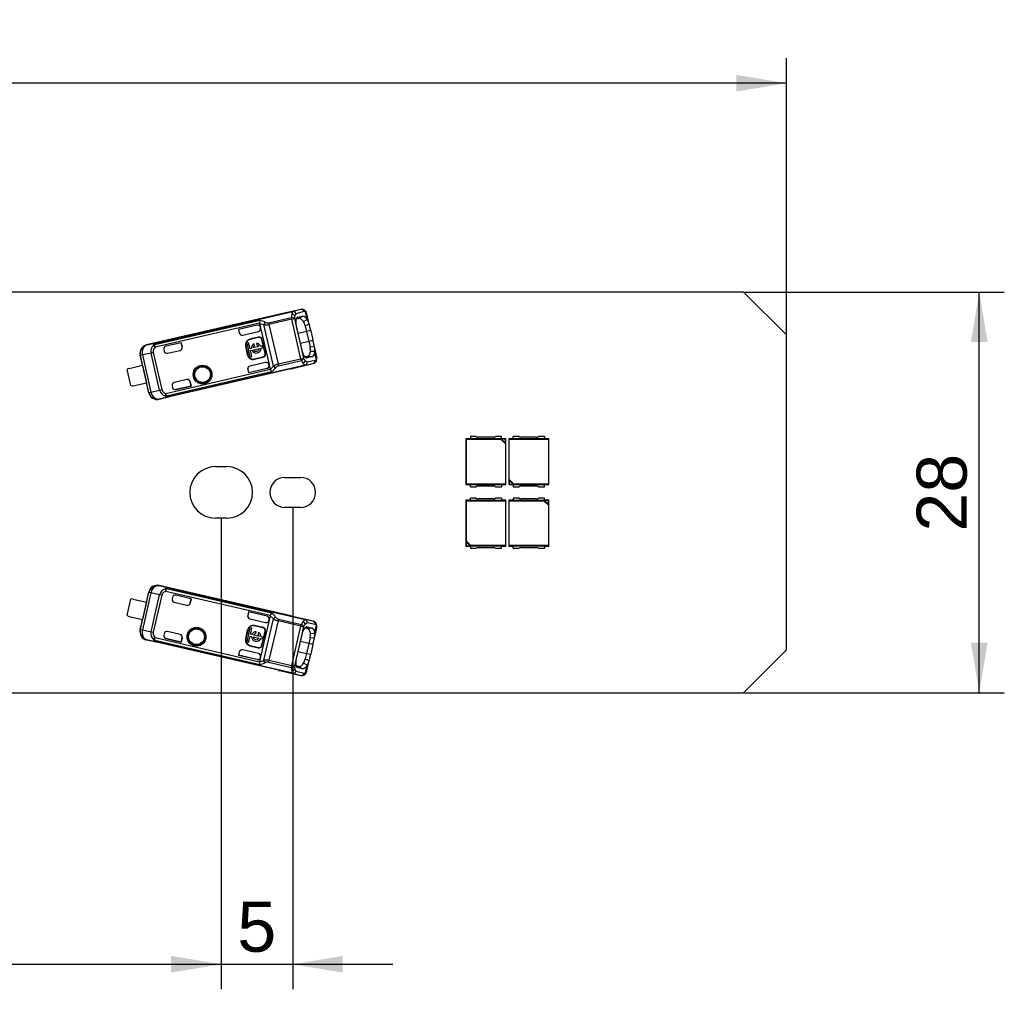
# Model space of a CAD drawing. Header units: millimetres. Extents: x 35 to 1170, y 11 to 451.
# Tile 18 of 19: x 1101 to 1170, y 294 to 362. Entities that reach past the tile are written whole.
import ezdxf
from ezdxf.enums import TextEntityAlignment as Align

# ---------------------------------------------------------------- set-up
doc = ezdxf.new("R2010")
doc.units = ezdxf.units.MM
doc.layers.add('Default', color=7, linetype='Continuous')
doc.layers.add('LINLED_1120X28MM', color=7, linetype='Continuous')
doc.styles.add('SEACAD_Arial', font='arial.ttf')
doc.dimstyles.new('ISO', dxfattribs={"dimtxt": 3.5, "dimasz": 3.5, "dimexe": 1.75, "dimexo": 0, "dimgap": 0.875, "dimtad": 1, "dimtxsty": 'SEACAD_Arial', "dimblk1": '_SE_FILLED', "dimblk2": '_SE_FILLED', "dimsah": 1, "dimcen": 1.75, "dimadec": 0, "dimazin": 0, "dimtfac": 0.5, "dimtdec": 3, "dimtmove": 0, "dimatfit": 3, "dimfxl": 1, "dimarcsym": 0})

# ---------------------------------------------------------------- blocks, each defined once
blk = doc.blocks.new('SE')
at = {"layer": 'LINLED_1120X28MM', "color": 7, "linetype": 'Continuous'}
for p, q in [((1151.349, 342.55), (38.349, 342.55)), ((1154.349, 339.55), (1151.349, 342.55)), ((1120.411, 341.334), (1118.846, 340.972)), ((1120.411, 341.334), (1119.848, 341.189)), ((1118.843, 340.982), (1109.639, 338.857)), ((1117.546, 340.565), (1110.206, 338.87)), ((1110.31, 338.988), (1119.848, 341.189)), ((1119.849, 341.184), (1110.312, 338.982)), ((1118.161, 340.405), (1119.759, 340.774)), ((1119.787, 340.651), (1118.189, 340.282)), ((1118.845, 340.972), (1118.843, 340.982)), ((1119.787, 340.651), (1119.759, 340.774)), ((1119.787, 340.651), (1119.97, 340.694)), ((1120.424, 337.893), (1119.787, 340.651)), ((1119.849, 341.184), (1119.848, 341.189)), ((1119.97, 340.694), (1120.607, 337.935)), ((1120.64, 341.181), (1120.076, 341.037)), ((1120.1, 340.668), (1120.263, 340.707)), ((1120.196, 340.794), (1120.148, 340.762)), ((1120.196, 340.794), (1120.515, 340.87)), ((1120.263, 340.707), (1120.515, 340.87)), ((1120.607, 340.487), (1120.866, 340.622)), ((1120.865, 340.623), (1120.74, 341.163)), ((1121.002, 340.297), (1120.834, 341.025)), ((1117.53, 340.377), (1110.247, 338.696)), ((1117.356, 340.234), (1116.057, 339.934)), ((1116.057, 339.934), (1116.06, 339.934)), ((1116.057, 339.934), (1116.112, 339.695)), ((1117.356, 340.233), (1116.06, 339.934)), ((1116.06, 339.934), (1116.117, 339.687)), ((1117.356, 340.233), (1117.356, 340.234)), ((1117.533, 340.359), (1117.53, 340.377)), ((1117.533, 340.359), (1117.841, 340.281)), ((1117.533, 340.359), (1117.596, 340.084)), ((1117.606, 340.04), (1117.596, 340.084)), ((1117.606, 340.04), (1118.196, 337.486)), ((1118.512, 337.372), (1117.841, 340.281)), ((1118.189, 340.282), (1118.826, 337.524)), ((1120.499, 338.491), (1120.117, 340.147)), ((1121.002, 340.297), (1120.719, 340.189)), ((1120.719, 340.189), (1120.81, 339.794)), ((1121.103, 339.861), (1120.81, 339.794)), ((1121.103, 339.861), (1121.002, 340.297)), ((1121.103, 339.861), (1121.26, 339.179)), ((1116.112, 339.695), (1116.117, 339.687)), ((1116.352, 339.545), (1117.456, 339.8)), ((1117.445, 339.403), (1116.861, 339.268)), ((1116.861, 339.268), (1116.867, 339.243)), ((1117.451, 339.378), (1116.867, 339.243)), ((1117.451, 339.378), (1117.445, 339.403)), ((1117.717, 339.234), (1117.691, 339.228)), ((1117.916, 338.253), (1117.691, 339.228)), ((1117.942, 338.259), (1117.717, 339.234)), ((1120.81, 339.794), (1120.23, 339.66)), ((1120.81, 339.794), (1120.968, 339.112)), ((1120.968, 339.112), (1121.26, 339.179)), ((1121.361, 338.744), (1121.26, 339.179)), ((1154.349, 317.55), (1154.349, 339.55)), ((1109.639, 338.857), (1109.652, 338.843)), ((1110.31, 338.988), (1109.654, 338.843)), ((1110.126, 338.837), (1110.247, 338.696)), ((1110.247, 338.696), (1110.206, 338.87)), ((1110.31, 338.988), (1110.312, 338.982)), ((1110.84, 338.524), (1110.864, 338.421)), ((1112.062, 339.011), (1110.99, 338.764)), ((1112.06, 339.01), (1110.99, 338.763)), ((1110.99, 338.764), (1110.99, 338.763)), ((1112.062, 339.011), (1112.06, 339.01)), ((1112.06, 339.01), (1112.128, 338.713)), ((1112.131, 338.714), (1112.062, 339.011)), ((1112.128, 338.713), (1112.131, 338.714)), ((1116.567, 338.763), (1116.541, 338.757)), ((1116.541, 338.757), (1116.676, 338.172)), ((1116.567, 338.763), (1116.702, 338.178)), ((1116.768, 339.008), (1116.639, 338.979)), ((1116.639, 338.979), (1116.862, 338.016)), ((1116.865, 338.592), (1116.768, 339.008)), ((1116.964, 338.615), (1116.865, 338.592)), ((1116.894, 338.463), (1116.994, 338.486)), ((1117.488, 338.736), (1117.085, 338.643)), ((1117.115, 338.514), (1117.518, 338.606)), ((1117.176, 338.801), (1117.147, 338.925)), ((1117.309, 338.962), (1117.337, 338.839)), ((1117.71, 338.787), (1117.609, 338.764)), ((1117.639, 338.634), (1117.74, 338.658)), ((1117.74, 338.658), (1117.71, 338.787)), ((1120.387, 338.978), (1120.968, 339.112)), ((1120.968, 339.112), (1121.059, 338.716)), ((1121.059, 338.716), (1121.361, 338.744)), ((1121.529, 338.016), (1121.361, 338.744)), ((1109.348, 337.43), (1109.185, 338.136)), ((1109.205, 338.124), (1109.185, 338.136)), ((1109.342, 338.155), (1109.205, 338.124)), ((1109.805, 335.525), (1109.205, 338.124)), ((1109.95, 338.289), (1109.342, 338.155)), ((1109.342, 338.155), (1109.942, 335.557)), ((1110.099, 338.324), (1109.95, 338.289)), ((1110.547, 335.703), (1109.95, 338.289)), ((1110.099, 338.324), (1110.696, 335.738)), ((1111.104, 338.271), (1111.981, 338.474)), ((1116.676, 338.172), (1116.702, 338.178)), ((1116.862, 338.016), (1116.991, 338.046)), ((1116.991, 338.046), (1116.894, 338.463)), ((1117.182, 337.878), (1117.766, 338.013)), ((1117.182, 337.878), (1117.188, 337.853)), ((1117.188, 337.853), (1117.772, 337.988)), ((1117.772, 337.988), (1117.766, 338.013)), ((1117.916, 338.253), (1117.942, 338.259)), ((1118.826, 337.524), (1120.424, 337.893)), ((1120.424, 337.893), (1120.607, 337.935)), ((1120.452, 337.77), (1120.424, 337.893)), ((1120.876, 338.051), (1120.714, 338.015)), ((1120.78, 337.953), (1120.854, 337.944)), ((1121.175, 338.015), (1120.854, 337.944)), ((1121.175, 338.015), (1120.876, 338.051)), ((1121.38, 338.391), (1121.089, 338.399)), ((1121.505, 337.851), (1121.38, 338.39)), ((1108.546, 336.013), (1108.288, 337.134)), ((1108.423, 337.216), (1109.35, 337.43)), ((1109.35, 337.43), (1109.632, 336.212)), ((1119.72, 337.182), (1110.516, 335.057)), ((1110.992, 335.468), (1118.275, 337.15)), ((1120.713, 337.441), (1111.176, 335.239)), ((1120.715, 337.435), (1111.177, 335.234)), ((1116.703, 337.147), (1116.702, 337.141)), ((1116.702, 337.141), (1116.757, 336.902)), ((1116.703, 337.147), (1116.759, 336.904)), ((1118.056, 337.202), (1116.757, 336.902)), ((1118.056, 337.203), (1116.759, 336.904)), ((1117.956, 337.636), (1116.852, 337.381)), ((1118.056, 337.202), (1118.056, 337.203)), ((1118.206, 337.442), (1118.196, 337.486)), ((1118.206, 337.442), (1118.269, 337.167)), ((1118.826, 337.524), (1118.855, 337.401)), ((1118.855, 337.401), (1120.452, 337.77)), ((1119.72, 337.182), (1119.718, 337.191)), ((1119.719, 337.191), (1121.284, 337.553)), ((1120.715, 337.435), (1120.713, 337.441)), ((1120.715, 337.435), (1121.284, 337.553)), ((1120.853, 337.673), (1121.423, 337.79)), ((1111.032, 335.293), (1118.373, 336.988)), ((1112.453, 336.428), (1111.576, 336.225)), ((1116.757, 336.902), (1116.759, 336.904)), ((1108.704, 335.998), (1109.632, 336.212)), ((1109.793, 335.505), (1109.63, 336.212)), ((1110.547, 335.703), (1110.696, 335.738)), ((1111.427, 335.985), (1111.45, 335.883)), ((1111.69, 335.733), (1112.762, 335.98)), ((1112.759, 335.98), (1111.69, 335.733)), ((1111.69, 335.733), (1111.69, 335.733)), ((1112.693, 336.278), (1112.691, 336.277)), ((1112.691, 336.277), (1112.759, 335.98)), ((1112.762, 335.98), (1112.693, 336.278)), ((1112.762, 335.98), (1112.759, 335.98)), ((1109.793, 335.505), (1109.805, 335.525)), ((1109.805, 335.525), (1109.942, 335.557)), ((1109.942, 335.557), (1110.547, 335.703)), ((1110.522, 335.075), (1110.516, 335.057)), ((1110.524, 335.076), (1111.177, 335.234)), ((1110.992, 335.468), (1110.945, 335.288)), ((1111.032, 335.293), (1110.992, 335.468)), ((1111.176, 335.239), (1111.177, 335.234)), ((1132.259, 332.3), (1131.949, 332.3)), ((1131.949, 332.3), (1131.983, 332.266)), ((1131.949, 332.3), (1131.949, 329.1)), ((1132.676, 332.45), (1132.259, 332.45)), ((1132.259, 332.45), (1132.259, 332.287)), ((1133.89, 332.4), (1132.808, 332.4)), ((1134.439, 332.45), (1134.022, 332.45)), ((1134.439, 332.287), (1134.439, 332.45)), ((1134.749, 332.3), (1134.439, 332.3)), ((1134.725, 332.277), (1134.749, 332.3)), ((1134.749, 329.1), (1134.749, 332.3)), ((1134.983, 332.266), (1134.949, 332.3)), ((1134.949, 332.3), (1134.949, 329.1)), ((1135.259, 332.3), (1134.949, 332.3)), ((1135.259, 332.287), (1135.259, 332.45)), ((1135.676, 332.45), (1135.259, 332.45)), ((1136.89, 332.4), (1135.808, 332.4)), ((1137.439, 332.45), (1137.022, 332.45)), ((1137.439, 332.45), (1137.439, 332.287)), ((1137.749, 332.3), (1137.439, 332.3)), ((1137.715, 332.266), (1137.749, 332.3)), ((1137.749, 329.1), (1137.749, 332.3)), ((1131.983, 332.266), (1134.4, 332.266)), ((1131.983, 329.134), (1131.983, 332.266)), ((1134.439, 332.287), (1132.259, 332.287)), ((1134.4, 332.266), (1134.444, 332.277)), ((1134.4, 332.266), (1134.715, 331.951)), ((1134.725, 332.277), (1134.444, 332.277)), ((1134.444, 332.277), (1134.725, 331.996)), ((1134.725, 331.996), (1134.715, 331.951)), ((1134.715, 331.951), (1134.715, 329.134)), ((1134.725, 331.996), (1134.725, 332.277)), ((1134.983, 329.449), (1134.983, 332.266)), ((1134.983, 332.266), (1137.715, 332.266)), ((1137.439, 332.287), (1135.259, 332.287)), ((1137.715, 332.266), (1137.715, 329.134)), ((1114.449, 330.35), (1115.249, 330.35)), ((1119.299, 329.6), (1120.399, 329.6)), ((1131.983, 329.134), (1131.949, 329.1)), ((1131.949, 329.1), (1132.259, 329.1)), ((1134.715, 329.134), (1131.983, 329.134)), ((1132.259, 329.113), (1134.439, 329.113)), ((1132.259, 328.95), (1132.259, 329.113)), ((1132.259, 328.95), (1132.676, 328.95)), ((1132.808, 329), (1133.89, 329)), ((1134.022, 328.95), (1134.439, 328.95)), ((1134.439, 329.113), (1134.439, 328.95)), ((1134.439, 329.1), (1134.749, 329.1)), ((1134.715, 329.134), (1134.749, 329.1)), ((1134.972, 329.124), (1134.949, 329.1)), ((1134.949, 329.1), (1135.259, 329.1)), ((1134.972, 329.405), (1134.983, 329.449)), ((1134.972, 329.405), (1134.972, 329.124)), ((1135.253, 329.124), (1134.972, 329.405)), ((1134.972, 329.124), (1135.253, 329.124)), ((1135.298, 329.134), (1134.983, 329.449)), ((1135.298, 329.134), (1135.253, 329.124)), ((1135.259, 329.113), (1137.439, 329.113)), ((1135.259, 329.113), (1135.259, 328.95)), ((1135.259, 328.95), (1135.676, 328.95)), ((1137.715, 329.134), (1135.298, 329.134)), ((1135.808, 329), (1136.89, 329)), ((1137.022, 328.95), (1137.439, 328.95)), ((1137.439, 328.95), (1137.439, 329.113)), ((1137.439, 329.1), (1137.749, 329.1)), ((1137.749, 329.1), (1137.715, 329.134)), ((1120.399, 327.5), (1119.299, 327.5)), ((1131.983, 327.966), (1131.949, 328)), ((1131.949, 328), (1131.949, 324.8)), ((1132.259, 328), (1131.949, 328)), ((1131.983, 325.149), (1131.983, 327.966)), ((1131.983, 327.966), (1134.715, 327.966)), ((1132.259, 327.987), (1132.259, 328.15)), ((1132.676, 328.15), (1132.259, 328.15)), ((1134.439, 327.987), (1132.259, 327.987)), ((1133.89, 328.1), (1132.808, 328.1)), ((1134.439, 328.15), (1134.022, 328.15)), ((1134.439, 328.15), (1134.439, 327.987)), ((1134.749, 328), (1134.439, 328)), ((1134.715, 327.966), (1134.749, 328)), ((1134.715, 327.966), (1134.715, 324.834)), ((1134.749, 324.8), (1134.749, 328)), ((1135.259, 328), (1134.949, 328)), ((1134.949, 328), (1134.983, 327.966)), ((1134.949, 328), (1134.949, 324.8)), ((1134.983, 327.966), (1137.4, 327.966)), ((1134.983, 324.834), (1134.983, 327.966)), ((1135.676, 328.15), (1135.259, 328.15)), ((1135.259, 328.15), (1135.259, 327.987)), ((1137.439, 327.987), (1135.259, 327.987)), ((1136.89, 328.1), (1135.808, 328.1)), ((1137.439, 328.15), (1137.022, 328.15)), ((1137.4, 327.966), (1137.444, 327.977)), ((1137.4, 327.966), (1137.715, 327.651)), ((1137.439, 327.987), (1137.439, 328.15)), ((1137.749, 328), (1137.439, 328)), ((1137.725, 327.977), (1137.444, 327.977)), ((1137.444, 327.977), (1137.725, 327.696)), ((1137.725, 327.696), (1137.715, 327.651)), ((1137.715, 327.651), (1137.715, 324.834)), ((1137.725, 327.977), (1137.749, 328)), ((1137.725, 327.696), (1137.725, 327.977)), ((1137.749, 324.8), (1137.749, 328)), ((1115.249, 326.75), (1114.449, 326.75)), ((1131.972, 324.824), (1131.949, 324.8)), ((1131.949, 324.8), (1132.259, 324.8)), ((1131.972, 325.105), (1131.983, 325.149)), ((1131.972, 325.105), (1131.972, 324.824)), ((1132.253, 324.824), (1131.972, 325.105)), ((1131.972, 324.824), (1132.253, 324.824)), ((1132.298, 324.834), (1131.983, 325.149)), ((1132.298, 324.834), (1132.253, 324.824)), ((1132.259, 324.813), (1134.439, 324.813)), ((1132.259, 324.813), (1132.259, 324.65)), ((1134.715, 324.834), (1132.298, 324.834)), ((1134.439, 324.65), (1134.439, 324.813)), ((1134.439, 324.8), (1134.749, 324.8)), ((1134.749, 324.8), (1134.715, 324.834)), ((1134.983, 324.834), (1134.949, 324.8)), ((1134.949, 324.8), (1135.259, 324.8)), ((1137.715, 324.834), (1134.983, 324.834)), ((1135.259, 324.813), (1137.439, 324.813)), ((1135.259, 324.65), (1135.259, 324.813)), ((1137.439, 324.813), (1137.439, 324.65)), ((1137.439, 324.8), (1137.749, 324.8)), ((1137.715, 324.834), (1137.749, 324.8)), ((1132.259, 324.65), (1132.676, 324.65)), ((1132.808, 324.7), (1133.89, 324.7)), ((1134.022, 324.65), (1134.439, 324.65)), ((1135.259, 324.65), (1135.676, 324.65)), ((1135.808, 324.7), (1136.89, 324.7)), ((1137.022, 324.65), (1137.439, 324.65)), ((1119.72, 319.919), (1110.516, 322.044)), ((1110.516, 322.044), (1110.522, 322.025)), ((1111.177, 321.867), (1110.524, 322.025)), ((1109.205, 318.976), (1109.805, 321.575)), ((1109.942, 321.543), (1109.342, 318.945)), ((1109.63, 320.888), (1109.793, 321.595)), ((1109.805, 321.575), (1109.793, 321.595)), ((1109.942, 321.543), (1109.805, 321.575)), ((1110.547, 321.397), (1109.942, 321.543)), ((1109.95, 318.811), (1110.547, 321.397)), ((1110.696, 321.362), (1110.099, 318.777)), ((1110.696, 321.362), (1110.547, 321.397)), ((1110.945, 321.812), (1110.992, 321.632)), ((1110.992, 321.632), (1111.032, 321.807)), ((1118.275, 319.951), (1110.992, 321.632)), ((1118.372, 320.112), (1111.032, 321.807)), ((1111.177, 321.867), (1111.176, 321.862)), ((1120.713, 319.66), (1111.176, 321.862)), ((1111.177, 321.867), (1120.715, 319.665)), ((1112.762, 321.12), (1111.69, 321.368)), ((1111.69, 321.368), (1111.69, 321.367)), ((1112.759, 321.12), (1111.69, 321.367)), ((1108.288, 319.966), (1108.546, 321.087)), ((1108.704, 321.102), (1109.632, 320.888)), ((1109.632, 320.888), (1109.35, 319.67)), ((1111.45, 321.218), (1111.427, 321.115)), ((1111.576, 320.875), (1112.453, 320.673)), ((1112.759, 321.12), (1112.691, 320.823)), ((1112.691, 320.823), (1112.693, 320.822)), ((1112.693, 320.822), (1112.762, 321.12)), ((1112.762, 321.12), (1112.759, 321.12)), ((1116.757, 320.198), (1116.702, 319.959)), ((1116.759, 320.197), (1116.702, 319.949)), ((1116.702, 319.959), (1116.702, 319.949)), ((1118.056, 319.898), (1116.757, 320.198)), ((1116.757, 320.198), (1116.759, 320.197)), ((1118.056, 319.897), (1116.759, 320.197)), ((1118.269, 319.933), (1118.206, 319.658)), ((1118.269, 319.933), (1118.275, 319.951)), ((1118.269, 319.933), (1118.512, 319.728)), ((1119.718, 319.909), (1119.72, 319.919)), ((1121.284, 319.548), (1119.719, 319.909)), ((1108.423, 319.884), (1109.35, 319.67)), ((1109.185, 318.964), (1109.348, 319.67)), ((1116.852, 319.719), (1117.956, 319.464)), ((1117.188, 319.248), (1117.182, 319.222)), ((1117.766, 319.087), (1117.182, 319.222)), ((1117.772, 319.113), (1117.188, 319.248)), ((1118.196, 319.614), (1117.606, 317.061)), ((1117.841, 316.819), (1118.512, 319.728)), ((1118.056, 319.897), (1118.056, 319.898)), ((1118.826, 319.577), (1118.189, 316.818)), ((1118.196, 319.614), (1118.206, 319.658)), ((1120.424, 319.208), (1118.826, 319.577)), ((1118.855, 319.699), (1120.452, 319.33)), ((1120.424, 319.208), (1120.452, 319.33)), ((1120.713, 319.66), (1120.715, 319.665)), ((1121.284, 319.548), (1120.715, 319.665)), ((1121.423, 319.31), (1120.853, 319.428)), ((1121.38, 318.71), (1121.505, 319.25)), ((1109.185, 318.964), (1109.205, 318.976)), ((1109.205, 318.976), (1109.342, 318.945)), ((1109.342, 318.945), (1109.95, 318.811)), ((1109.95, 318.811), (1110.099, 318.777)), ((1110.864, 318.679), (1110.84, 318.576)), ((1111.981, 318.626), (1111.104, 318.829)), ((1116.676, 318.928), (1116.541, 318.343)), ((1116.702, 318.922), (1116.567, 318.337)), ((1116.862, 319.084), (1116.639, 318.122)), ((1116.702, 318.922), (1116.676, 318.928)), ((1116.991, 319.054), (1116.862, 319.084)), ((1116.894, 318.638), (1116.991, 319.054)), ((1116.994, 318.615), (1116.894, 318.638)), ((1117.518, 318.494), (1117.115, 318.587)), ((1117.266, 318.69), (1117.295, 318.813)), ((1117.456, 318.776), (1117.427, 318.652)), ((1117.691, 317.873), (1117.916, 318.847)), ((1117.717, 317.867), (1117.942, 318.841)), ((1117.766, 319.087), (1117.772, 319.113)), ((1117.942, 318.841), (1117.916, 318.847)), ((1119.787, 316.449), (1120.424, 319.208)), ((1120.607, 319.165), (1119.97, 316.407)), ((1120.117, 316.953), (1120.5, 318.61)), ((1120.424, 319.208), (1120.607, 319.165)), ((1120.712, 319.085), (1120.876, 319.049)), ((1120.854, 319.156), (1120.797, 319.149)), ((1120.854, 319.156), (1121.174, 319.085)), ((1120.876, 319.049), (1121.174, 319.085)), ((1121.089, 318.7), (1121.38, 318.708)), ((1121.361, 318.356), (1121.529, 319.085)), ((1109.652, 318.257), (1109.639, 318.243)), ((1118.843, 316.119), (1109.639, 318.243)), ((1109.654, 318.257), (1110.31, 318.113)), ((1110.247, 318.405), (1110.126, 318.263)), ((1110.206, 318.23), (1110.247, 318.405)), ((1110.206, 318.23), (1117.547, 316.535)), ((1110.247, 318.405), (1117.53, 316.723)), ((1110.312, 318.118), (1110.31, 318.113)), ((1119.848, 315.911), (1110.31, 318.113)), ((1119.849, 315.916), (1110.312, 318.118)), ((1110.99, 318.337), (1110.99, 318.336)), ((1112.06, 318.09), (1110.99, 318.337)), ((1110.99, 318.336), (1112.062, 318.089)), ((1112.128, 318.387), (1112.06, 318.09)), ((1112.062, 318.089), (1112.06, 318.09)), ((1112.062, 318.089), (1112.131, 318.386)), ((1112.131, 318.386), (1112.128, 318.387)), ((1116.541, 318.343), (1116.567, 318.337)), ((1116.639, 318.122), (1116.768, 318.092)), ((1116.768, 318.092), (1116.865, 318.509)), ((1116.867, 317.858), (1116.861, 317.832)), ((1116.865, 318.509), (1116.964, 318.485)), ((1116.867, 317.858), (1117.451, 317.723)), ((1117.085, 318.458), (1117.488, 318.365)), ((1117.609, 318.337), (1117.71, 318.313)), ((1117.74, 318.442), (1117.639, 318.466)), ((1117.691, 317.873), (1117.717, 317.867)), ((1117.71, 318.313), (1117.74, 318.442)), ((1120.968, 317.988), (1120.387, 318.123)), ((1120.968, 317.988), (1120.81, 317.306)), ((1121.059, 318.384), (1120.968, 317.988)), ((1121.26, 317.921), (1120.968, 317.988)), ((1121.361, 318.356), (1121.059, 318.384)), ((1121.26, 317.921), (1121.103, 317.239)), ((1121.26, 317.921), (1121.361, 318.356)), ((1116.112, 317.406), (1116.057, 317.167)), ((1117.356, 316.867), (1116.057, 317.167)), ((1116.057, 317.167), (1116.06, 317.166)), ((1116.116, 317.41), (1116.06, 317.166)), ((1117.356, 316.867), (1116.06, 317.166)), ((1116.116, 317.41), (1116.112, 317.406)), ((1117.456, 317.301), (1116.352, 317.555)), ((1116.861, 317.832), (1117.445, 317.697)), ((1117.445, 317.697), (1117.451, 317.723)), ((1120.23, 317.44), (1120.81, 317.306)), ((1120.81, 317.306), (1120.719, 316.911)), ((1120.81, 317.306), (1121.103, 317.239)), ((1121.002, 316.803), (1121.103, 317.239)), ((1151.349, 314.55), (1154.349, 317.55)), ((1117.356, 316.867), (1117.356, 316.867)), ((1117.596, 317.016), (1117.533, 316.741)), ((1117.596, 317.016), (1117.606, 317.061)), ((1118.189, 316.818), (1118.161, 316.695)), ((1118.161, 316.695), (1119.759, 316.326)), ((1118.189, 316.818), (1119.787, 316.449)), ((1120.865, 316.478), (1120.607, 316.613)), ((1120.719, 316.911), (1121.002, 316.803)), ((1120.74, 315.937), (1120.865, 316.477)), ((1120.834, 316.075), (1121.002, 316.804)), ((1118.843, 316.119), (1118.845, 316.128)), ((1118.846, 316.128), (1120.411, 315.766)), ((1119.759, 316.326), (1119.787, 316.449)), ((1119.787, 316.449), (1119.97, 316.407)), ((1119.848, 315.911), (1119.849, 315.916)), ((1119.848, 315.911), (1120.411, 315.766)), ((1120.076, 316.063), (1120.64, 315.919)), ((1120.263, 316.393), (1120.101, 316.432)), ((1120.133, 316.347), (1120.196, 316.306)), ((1120.516, 316.23), (1120.196, 316.306)), ((1120.516, 316.23), (1120.263, 316.393)), ((38.349, 314.55), (1151.349, 314.55))]:
    blk.add_line(p, q, dxfattribs=at)
for centre, radius in [((1113.551, 336.784), 0.657), ((1113.551, 336.784), 0.586), ((1113.551, 336.784), 0.552), ((1113.551, 336.784), 0.55), ((1113.124, 318.465), 0.657), ((1113.124, 318.465), 0.586), ((1113.124, 318.465), 0.552), ((1113.124, 318.465), 0.55)]:
    blk.add_circle(centre, radius, dxfattribs=at)
for centre, radius, start, end in [((1120.485, 341.008), 0.334, 59.07832, 103.79252), ((1120.448, 341.143), 0.195, 11.48003, 101.00094), ((1120.457, 340.973), 0.378, 22.69155, 50.35985), ((1118.377, 340.398), 0.848, 168.66442, 181.41958), ((1117.349, 339.298), 1.282, 63.58348, 81.14167), ((1121.05, 340.777), 1.292, 169.61297, 180.13043), ((1119.786, 340.526), 0.249, 42.26442, 96.18168), ((1120.184, 340.951), 0.409, 145.16044, 171.76026), ((1119.78, 340.748), 0.262, 32.73277, 90.04525), ((1119.877, 340.979), 0.207, 16.11467, 97.83661), ((1120.903, 340.649), 0.934, 165.08167, 177.248), ((1120.338, 340.81), 0.346, 139.12971, 166.83769), ((1120.279, 340.185), 0.731, 8.77317, 36.78079), ((1118.247, 340.189), 0.416, 141.94014, 167.24073), ((1118.013, 341.098), 0.835, 258.11375, 282.21962), ((1118.098, 340.763), 0.364, 240.61196, 280.05905), ((1197.55, 358.645), 81.457, 192.93915, 193.02756), ((1119.761, 339.998), 0.978, 11.26847, 30.0288), ((1116.957, 338.853), 0.426, 103, 193), ((1116.957, 338.853), 0.4, 103, 193), ((1117.496, 339.183), 0.226, 13, 103), ((1117.496, 339.183), 0.2, 13, 103), ((1109.79, 338.259), 0.6, 103.167, 192.99564), ((1110.518, 338.409), 0.581, 132.46932, 191.87181), ((1110.245, 338.66), 0.213, 100.55047, 124.03534), ((1117.302, 338.625), 0.337, 117.20419, 181.67274), ((1117.302, 338.625), 0.337, 204.32726, 1.67274), ((1117.302, 338.625), 0.217, 125.43198, 175.21534), ((1117.302, 338.625), 0.217, 210.78466, 355.21534), ((1117.302, 338.625), 0.337, 24.32726, 88.79581), ((1117.302, 338.625), 0.217, 30.78466, 80.56802), ((1119.976, 338.455), 1.114, 357.12524, 13.58266), ((1120.661, 338.527), 0.733, 349.21905, 17.19615), ((1111.059, 338.466), 0.2, 193, 283), ((1117.092, 338.268), 0.426, 193, 283), ((1117.092, 338.268), 0.4, 193, 283), ((1117.721, 338.208), 0.2, 283, 13), ((1117.721, 338.208), 0.226, 283, 13), ((1120.368, 338.005), 0.249, 289.82978, 343.72481), ((1121.426, 338.384), 0.934, 208.76223, 220.93192), ((1121.349, 337.79), 0.167, 325.13693, 21.16087), ((1121.18, 337.892), 0.364, 335.94328, 4.2946), ((1108.479, 336.973), 0.25, 103, 139.8699), ((1117.504, 338.323), 1.386, 303.51311, 316.67494), ((1118.72, 337.31), 0.473, 199.78592, 222.79899), ((1117.623, 338.055), 1.303, 305.115, 322.33242), ((1119.022, 336.718), 0.829, 103.69368, 127.97104), ((1118.957, 337.048), 0.368, 106.1487, 145.17974), ((1121.611, 338.332), 1.288, 205.85987, 216.40718), ((1120.46, 337.803), 0.262, 295.95331, 353.27941), ((1120.912, 337.797), 0.408, 214.24148, 240.86101), ((1120.649, 337.637), 0.207, 288.14805, 9.89204), ((1120.989, 337.991), 0.346, 219.17125, 246.85882), ((1121.208, 337.877), 0.333, 282.12091, 327.02961), ((1121.234, 337.741), 0.195, 285.0033, 14.51183), ((1108.648, 336.242), 0.25, 246.1301, 283), ((1111.621, 336.03), 0.2, 103, 193), ((1110.39, 335.66), 0.6, 193.00436, 282.8384), ((1111.112, 335.847), 0.583, 194.24518, 253.41511), ((1110.975, 335.499), 0.213, 261.96315, 285.44927), ((1132.808, 332.6), 0.2, 228.59038, 270), ((1133.89, 332.6), 0.2, 270, 311.40962), ((1135.808, 332.6), 0.2, 228.59038, 270), ((1136.89, 332.6), 0.2, 270, 311.40962), ((1114.449, 328.55), 1.8, 90, 270), ((1115.249, 328.55), 1.8, 270, 90), ((1119.299, 328.55), 1.05, 90, 270), ((1120.399, 328.55), 1.05, 270, 90), ((1132.808, 328.8), 0.2, 90, 131.40962), ((1133.89, 328.8), 0.2, 48.59038, 90), ((1135.808, 328.8), 0.2, 90, 131.40962), ((1136.89, 328.8), 0.2, 48.59038, 90), ((1132.808, 328.3), 0.2, 228.59038, 270), ((1133.89, 328.3), 0.2, 270, 311.40962), ((1135.808, 328.3), 0.2, 228.59038, 270), ((1136.89, 328.3), 0.2, 270, 311.40962), ((1132.808, 324.5), 0.2, 90, 131.40962), ((1133.89, 324.5), 0.2, 48.59038, 90), ((1135.808, 324.5), 0.2, 90, 131.40962), ((1136.89, 324.5), 0.2, 48.59038, 90), ((1110.39, 321.44), 0.6, 77.167, 166.99564), ((1111.11, 321.255), 0.581, 106.46932, 165.87181), ((1110.975, 321.601), 0.213, 74.55047, 98.03534), ((1108.648, 320.858), 0.25, 77, 113.8699), ((1111.621, 321.07), 0.2, 167, 257), ((1108.479, 320.128), 0.25, 220.1301, 257), ((1119.046, 319.598), 0.848, 142.66442, 155.41958), ((1117.639, 319.061), 1.282, 37.58348, 55.14167), ((1117.092, 318.832), 0.426, 77, 167), ((1117.092, 318.832), 0.4, 77, 167), ((1118.837, 319.468), 0.416, 115.94014, 141.24073), ((1119.025, 320.387), 0.835, 232.11375, 256.21962), ((1118.954, 320.049), 0.364, 214.61196, 254.05905), ((1198.205, 301.291), 81.457, 166.93915, 167.02756), ((1121.614, 318.767), 1.292, 143.61297, 154.13043), ((1120.368, 319.095), 0.249, 16.26442, 70.18168), ((1120.912, 319.303), 0.409, 119.16044, 145.76026), ((1120.46, 319.297), 0.262, 6.73277, 64.04525), ((1121.426, 318.716), 0.934, 139.08167, 151.248), ((1120.649, 319.463), 0.207, 350.11467, 71.83661), ((1120.989, 319.109), 0.346, 113.12971, 140.83769), ((1121.207, 319.223), 0.334, 33.07832, 77.79252), ((1121.234, 319.359), 0.195, 345.48003, 75.00094), ((1121.167, 319.203), 0.378, 356.69155, 24.35985), ((1109.79, 318.841), 0.6, 167.00436, 256.8384), ((1110.521, 318.692), 0.583, 168.24518, 227.41511), ((1111.059, 318.634), 0.2, 77, 167), ((1117.302, 318.476), 0.337, 91.20419, 155.67274), ((1117.302, 318.476), 0.217, 99.43198, 149.21534), ((1117.302, 318.476), 0.217, 4.78466, 54.56802), ((1117.302, 318.476), 0.337, 358.32726, 62.79581), ((1117.721, 318.892), 0.2, 347, 77), ((1117.721, 318.892), 0.226, 347, 77), ((1120.114, 318.632), 0.978, 345.26847, 4.0288), ((1120.662, 318.573), 0.731, 342.77317, 10.78079), ((1110.245, 318.44), 0.213, 235.96315, 259.44927), ((1116.957, 318.247), 0.426, 167, 257), ((1116.957, 318.247), 0.4, 167, 257), ((1117.302, 318.476), 0.337, 178.32726, 335.67274), ((1117.302, 318.476), 0.217, 184.78466, 329.21534), ((1117.496, 317.918), 0.226, 257, 347), ((1117.496, 317.918), 0.2, 257, 347), ((1118, 316.672), 0.473, 173.78592, 196.79899), ((1117.351, 318.115), 1.386, 277.51311, 290.67494), ((1117.341, 317.822), 1.303, 279.115, 296.33242), ((1118.013, 316.008), 0.829, 77.69368, 101.97104), ((1118.098, 316.333), 0.368, 80.1487, 119.17974), ((1119.631, 317.151), 1.114, 331.12524, 347.58266), ((1120.278, 316.916), 0.733, 323.21905, 351.19615), ((1119.786, 316.574), 0.249, 263.82978, 317.72481), ((1121.047, 316.323), 1.288, 179.85987, 190.40718), ((1119.78, 316.353), 0.262, 269.95331, 327.27941), ((1120.184, 316.149), 0.408, 188.24148, 214.86101), ((1119.877, 316.121), 0.207, 262.14805, 343.89204), ((1120.903, 316.452), 0.934, 182.76223, 194.93192), ((1120.338, 316.29), 0.346, 193.17125, 220.85882), ((1120.485, 316.091), 0.333, 256.12091, 301.02961), ((1120.448, 315.958), 0.195, 259.0033, 348.51183), ((1120.574, 315.951), 0.167, 299.13693, 355.16087), ((1120.466, 316.117), 0.364, 309.94328, 338.2946)]:
    blk.add_arc(centre, radius, start, end, dxfattribs=at)
for centre, major_axis, ratio, start_param, end_param in [((1120.557, 341.121), (-0.098, -0.175), 0.8975, 2.254603, 3.141253), ((1118.978, 340.397), (-0.135, 0.585), 0.999962, 6.103357, 6.283185), ((1119.893, 340.995), (-0.05, 0.194), 0.939661, 4.689876, 6.257716), ((1120.844, 340.303), (0.202, -0.879), 0.342128, 2.840741, 3.150375), ((1120.639, 340.98), (-0.195, -0.045), 0.754543, 3.141567, 3.269979), ((1117.401, 340.039), (0.045, -0.195), 0.999994, 1.570796, 3.141593), ((1117.401, 340.038), (0.045, -0.195), 0.999994, 1.570796, 3.141593), ((1117.411, 339.995), (0.045, -0.195), 0.999848, 0, 1.570796), ((1116.307, 339.74), (0.17, -0.106), 0.999695, 3.926839, 5.497939), ((1116.31, 339.738), (0.17, -0.106), 0.999695, 3.9588, 4.712389), ((1109.77, 338.271), (0.509, -0.318), 0.999924, 2.349833, 3.926953), ((1109.79, 338.259), (-0.129, 0.586), 0.766027, 0.015856, 1.578763), ((1111.035, 338.569), (0.045, -0.195), 0.999994, 3.141593, 4.712389), ((1111.035, 338.569), (0.045, -0.195), 0.999994, 3.141593, 4.712389), ((1111.933, 338.668), (-0.195, -0.045), 0.999848, 1.570796, 3.141594), ((1111.936, 338.669), (-0.195, -0.045), 0.999848, 1.570796, 3.141594), ((1121.222, 338.668), (-0.203, 0.877), 0.34204, 3.132977, 3.443088), ((1121.334, 337.971), (0.195, 0.045), 0.754543, 6.092026, 6.283031), ((1116.897, 337.186), (0.106, 0.17), 0.999695, 0.785246, 2.356347), ((1116.899, 337.19), (0.106, 0.17), 0.999695, 1.570796, 2.343651), ((1118.001, 337.441), (-0.045, 0.195), 0.999848, 4.712389, 6.283185), ((1118.011, 337.398), (-0.045, 0.195), 0.999994, 3.140004, 4.712389), ((1118.011, 337.397), (-0.045, 0.195), 0.999994, 3.140535, 4.712389), ((1119.585, 337.766), (-0.135, 0.585), 0.999962, 3.141593, 3.321417), ((1120.67, 337.63), (-0.04, 0.196), 0.939661, 3.16702, 4.734915), ((1112.496, 336.232), (-0.195, -0.045), 0.999848, 3.141593, 4.712389), ((1112.498, 336.233), (-0.195, -0.045), 0.999848, 3.141593, 4.712389), ((1111.645, 335.928), (-0.045, 0.195), 0.999994, 1.570796, 3.141593), ((1111.645, 335.928), (-0.045, 0.195), 0.999994, 1.570796, 3.141593), ((1110.377, 335.64), (0.318, 0.509), 0.999924, 2.356233, 3.933355), ((1110.39, 335.66), (-0.141, 0.583), 0.766027, 1.56283, 3.125796), ((1110.377, 321.46), (0.318, -0.509), 0.999924, 2.349833, 3.926953), ((1110.39, 321.44), (0.141, 0.583), 0.766027, 0.015856, 1.578763), ((1111.645, 321.173), (-0.045, -0.195), 0.999994, 3.141593, 4.712389), ((1111.645, 321.172), (-0.045, -0.195), 0.999994, 3.141593, 4.712389), ((1112.496, 320.868), (-0.195, 0.045), 0.999848, 1.570796, 3.141591), ((1112.498, 320.867), (-0.195, 0.045), 0.999848, 1.570796, 3.141591), ((1116.897, 319.914), (0.106, -0.17), 0.999695, 3.926839, 5.497939), ((1116.899, 319.911), (0.106, -0.17), 0.999695, 3.9588, 4.712389), ((1119.585, 319.334), (0.135, 0.585), 0.999962, 6.103357, 6.283185), ((1118.001, 319.659), (-0.045, -0.195), 0.999848, 0, 1.570796), ((1118.011, 319.703), (-0.045, -0.195), 0.999994, 1.570796, 3.141593), ((1118.011, 319.702), (-0.045, -0.195), 0.999994, 1.570796, 3.141593), ((1120.67, 319.47), (0.04, 0.196), 0.939661, 4.689876, 6.257716), ((1121.221, 318.431), (-0.204, -0.879), 0.342128, 2.840741, 3.150375), ((1121.322, 319.292), (-0.164, -0.114), 0.8975, 2.254603, 3.141253), ((1109.77, 318.829), (0.509, 0.318), 0.999924, 2.356233, 3.933355), ((1109.79, 318.841), (0.129, 0.586), 0.766027, 1.56283, 3.125796), ((1111.035, 318.532), (0.045, 0.195), 0.999994, 1.570796, 3.141593), ((1111.035, 318.531), (0.045, 0.195), 0.999994, 1.570796, 3.141593), ((1111.933, 318.432), (-0.195, 0.045), 0.999848, 3.141593, 4.712389), ((1111.936, 318.431), (-0.195, 0.045), 0.999848, 3.141593, 4.712389), ((1121.334, 319.129), (-0.195, 0.045), 0.754543, 3.141567, 3.269979), ((1116.307, 317.361), (0.17, 0.106), 0.999695, 0.785246, 2.356347), ((1116.31, 317.363), (0.17, 0.106), 0.999695, 1.570796, 2.343651), ((1117.411, 317.106), (0.045, 0.195), 0.999848, 4.712389, 6.283185), ((1117.401, 317.062), (0.045, 0.195), 0.999994, 3.140004, 4.712389), ((1117.401, 317.061), (0.045, 0.195), 0.999994, 3.140535, 4.712389), ((1118.978, 316.703), (0.135, 0.585), 0.999962, 3.141593, 3.321417), ((1119.893, 316.106), (0.05, 0.194), 0.939661, 3.16702, 4.734915), ((1120.844, 316.795), (0.202, 0.877), 0.34204, 3.132977, 3.443088), ((1120.639, 316.12), (0.195, -0.045), 0.754543, 6.092026, 6.283031)]:
    blk.add_ellipse(centre, major_axis=major_axis, ratio=ratio, start_param=start_param, end_param=end_param, dxfattribs=at)
for points, degree, knots in [([(1120.117, 340.147), (1120.063, 340.394), (1120.084, 340.581), (1120.105, 340.769), (1120.196, 340.794)], 2, [0, 0, 0, 0.5, 0.5, 1, 1, 1]), ([(1120.607, 340.487), (1120.592, 340.507), (1120.562, 340.545), (1120.515, 340.595), (1120.467, 340.64), (1120.417, 340.676), (1120.365, 340.701), (1120.313, 340.714), (1120.28, 340.709), (1120.263, 340.707)], 3, [0, 0, 0, 0, 0.117572, 0.243562, 0.37798, 0.520832, 0.672119, 0.831843, 1, 1, 1, 1]), ([(1120.515, 340.87), (1120.592, 340.889), (1120.686, 340.823), (1120.776, 340.759), (1120.865, 340.623)], 2, [0, 0, 0, 0.5, 0.5, 1, 1, 1]), ([(1120.834, 341.025), (1120.83, 341.042), (1120.821, 341.075), (1120.801, 341.114), (1120.775, 341.144), (1120.752, 341.157), (1120.74, 341.163)], 3, [0, 0, 0, 0, 0.244652, 0.491458, 0.742562, 1, 1, 1, 1]), ([(1110.126, 338.837), (1110.13, 338.852), (1110.138, 338.879), (1110.157, 338.91), (1110.184, 338.937), (1110.232, 338.966), (1110.284, 338.98), (1110.31, 338.988)], 3, [0, 0, 0, 0, 0.225106, 0.406821, 0.546306, 0.765172, 1, 1, 1, 1]), ([(1110.312, 338.982), (1110.301, 338.979), (1110.281, 338.973), (1110.255, 338.962), (1110.234, 338.949), (1110.219, 338.934), (1110.209, 338.917), (1110.204, 338.895), (1110.206, 338.879), (1110.206, 338.87)], 3, [0, 0, 0, 0, 0.110474, 0.221192, 0.340028, 0.473427, 0.625996, 0.800833, 1, 1, 1, 1]), ([(1120.854, 337.943), (1120.762, 337.93), (1120.66, 338.086), (1120.557, 338.242), (1120.499, 338.491)], 2, [0, 0, 0, 0.5, 0.5, 1, 1, 1]), ([(1120.876, 338.051), (1120.876, 338.051), (1120.903, 338.057), (1120.952, 338.082), (1121.012, 338.157), (1121.058, 338.261), (1121.079, 338.353), (1121.089, 338.399)], 3, [0, 0, 0, 0, 0.000046, 0.262507, 0.516593, 0.762391, 1, 1, 1, 1]), ([(1121.505, 337.851), (1121.511, 337.859), (1121.524, 337.876), (1121.535, 337.906), (1121.539, 337.939), (1121.537, 337.975), (1121.532, 338.002), (1121.529, 338.016)], 3, [0, 0, 0, 0, 0.20636, 0.408491, 0.607418, 0.804218, 1, 1, 1, 1]), ([(1111.177, 335.234), (1111.163, 335.231), (1111.136, 335.225), (1111.098, 335.221), (1111.064, 335.222), (1111.026, 335.227), (1110.986, 335.245), (1110.96, 335.272), (1110.945, 335.288)], 3, [0, 0, 0, 0, 0.120723, 0.235221, 0.34634, 0.457185, 0.682198, 1, 1, 1, 1]), ([(1111.032, 335.293), (1111.037, 335.283), (1111.045, 335.262), (1111.066, 335.243), (1111.094, 335.234), (1111.131, 335.232), (1111.161, 335.237), (1111.176, 335.239)], 3, [0, 0, 0, 0, 0.272042, 0.497908, 0.684926, 0.845835, 1, 1, 1, 1]), ([(1110.945, 321.812), (1110.956, 321.824), (1110.974, 321.844), (1111.005, 321.864), (1111.041, 321.877), (1111.097, 321.882), (1111.15, 321.872), (1111.177, 321.867)], 3, [0, 0, 0, 0, 0.225106, 0.406821, 0.546306, 0.765172, 1, 1, 1, 1]), ([(1111.176, 321.862), (1111.165, 321.863), (1111.144, 321.866), (1111.116, 321.868), (1111.092, 321.865), (1111.071, 321.859), (1111.055, 321.847), (1111.041, 321.83), (1111.035, 321.815), (1111.032, 321.807)], 3, [0, 0, 0, 0, 0.110474, 0.221192, 0.340028, 0.473427, 0.625996, 0.800833, 1, 1, 1, 1]), ([(1121.529, 319.085), (1121.532, 319.101), (1121.539, 319.135), (1121.538, 319.179), (1121.528, 319.218), (1121.513, 319.239), (1121.505, 319.25)], 3, [0, 0, 0, 0, 0.244652, 0.491458, 0.742562, 1, 1, 1, 1]), ([(1120.499, 318.61), (1120.559, 318.855), (1120.66, 319.014), (1120.762, 319.174), (1120.854, 319.157)], 2, [0, 0, 0, 0.5, 0.5, 1, 1, 1]), ([(1121.089, 318.701), (1121.084, 318.725), (1121.074, 318.772), (1121.054, 318.838), (1121.03, 318.899), (1121, 318.954), (1120.965, 318.999), (1120.924, 319.033), (1120.893, 319.044), (1120.876, 319.049)], 3, [0, 0, 0, 0, 0.117572, 0.243562, 0.37798, 0.520832, 0.672119, 0.831843, 1, 1, 1, 1]), ([(1121.174, 319.085), (1121.252, 319.068), (1121.307, 318.968), (1121.36, 318.871), (1121.381, 318.71)], 2, [0, 0, 0, 0.5, 0.5, 1, 1, 1]), ([(1110.31, 318.113), (1110.296, 318.116), (1110.269, 318.123), (1110.234, 318.136), (1110.204, 318.151), (1110.172, 318.173), (1110.143, 318.207), (1110.132, 318.242), (1110.126, 318.263)], 3, [0, 0, 0, 0, 0.120723, 0.235221, 0.34634, 0.457185, 0.682198, 1, 1, 1, 1]), ([(1110.206, 318.23), (1110.206, 318.218), (1110.204, 318.196), (1110.215, 318.17), (1110.236, 318.149), (1110.268, 318.132), (1110.297, 318.122), (1110.312, 318.118)], 3, [0, 0, 0, 0, 0.272042, 0.497908, 0.684926, 0.845835, 1, 1, 1, 1]), ([(1120.196, 316.306), (1120.107, 316.334), (1120.084, 316.52), (1120.06, 316.705), (1120.117, 316.953)], 2, [0, 0, 0, 0.5, 0.5, 1, 1, 1]), ([(1120.263, 316.394), (1120.263, 316.393), (1120.29, 316.387), (1120.345, 316.387), (1120.431, 316.429), (1120.518, 316.502), (1120.578, 316.576), (1120.607, 316.613)], 3, [0, 0, 0, 0, 0.000046, 0.262507, 0.516593, 0.762391, 1, 1, 1, 1]), ([(1120.74, 315.937), (1120.75, 315.942), (1120.769, 315.952), (1120.791, 315.974), (1120.809, 316.002), (1120.824, 316.035), (1120.831, 316.062), (1120.834, 316.075)], 3, [0, 0, 0, 0, 0.20636, 0.408491, 0.607418, 0.804218, 1, 1, 1, 1])]:
    blk.add_open_spline(points, degree=degree, knots=knots, dxfattribs=at)
for points, degree in [([(1110.247, 338.696), (1110.206, 338.659), (1110.14, 338.583), (1110.089, 338.451), (1110.09, 338.366), (1110.099, 338.324)], 3), ([(1121.381, 338.39), (1121.338, 338.053), (1121.175, 338.015)], 2), ([(1118.275, 337.15), (1118.274, 337.151), (1118.273, 337.155), (1118.271, 337.161), (1118.27, 337.165), (1118.269, 337.167)], 3), ([(1110.696, 335.738), (1110.706, 335.695), (1110.743, 335.619), (1110.847, 335.523), (1110.939, 335.483), (1110.992, 335.468)], 3), ([(1110.992, 321.632), (1110.939, 321.617), (1110.847, 321.577), (1110.743, 321.481), (1110.706, 321.405), (1110.696, 321.362)], 3), ([(1110.099, 318.777), (1110.09, 318.734), (1110.089, 318.649), (1110.14, 318.517), (1110.206, 318.441), (1110.247, 318.405)], 3), ([(1117.53, 316.723), (1117.53, 316.725), (1117.53, 316.729), (1117.531, 316.735), (1117.532, 316.739), (1117.533, 316.741)], 3), ([(1120.865, 316.477), (1120.679, 316.192), (1120.516, 316.23)], 2)]:
    blk.add_open_spline(points, degree=degree, dxfattribs=at)
for points in [[(1118.655, 337.258), (1118.602, 337.28), (1118.551, 337.322), (1118.512, 337.372)], [(1117.919, 316.654), (1117.881, 316.697), (1117.853, 316.757), (1117.841, 316.819)]]:
    blk.add_rational_spline(points, [1.03323215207, 0.973772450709, 0.994102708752, 1.0942229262], degree=3, dxfattribs=at)
blk = doc.blocks.new('DMBLK158')
at = {"layer": 'Default', "linetype": 'Continuous'}
for points in [[(1038.349, 294.999), (1038.349, 296.166), (1034.849, 295.582)], [(1111.349, 294.999), (1114.849, 295.582), (1111.349, 296.166)]]:
    blk.add_hatch(color=7, dxfattribs=at).paths.add_polyline_path(points)
at = {"layer": 'Default', "color": 7, "linetype": 'Continuous'}
for p, q in [((1034.849, 328.55), (1034.849, 293.832)), ((1114.849, 326.75), (1114.849, 293.832)), ((1034.849, 295.582), (1114.849, 295.582))]:
    blk.add_line(p, q, dxfattribs=at)
at = {"layer": 'Default', "color": 7, "linetype": 'Continuous', "style": 'SEACAD_Arial'}
blk.add_text('80', height=3.5, dxfattribs=at).set_placement((1072.11, 299.957), align=Align.TOP_LEFT)
blk = doc.blocks.new('_SE_FILLED')
at = {"color": 0}
blk.add_line((0, 0), (-1, 0), dxfattribs=at)
blk.add_solid([(0, 0), (-1, -0.1665), (-1, 0.1665), (0, 0)], dxfattribs=at)
blk = doc.blocks.new('DMBLK159')
at = {"layer": 'Default', "linetype": 'Continuous'}
for points in [[(1111.349, 294.999), (1114.849, 295.582), (1111.349, 296.166)], [(1123.349, 294.999), (1123.349, 296.166), (1119.849, 295.582)]]:
    blk.add_hatch(color=7, dxfattribs=at).paths.add_polyline_path(points)
at = {"layer": 'Default', "color": 7, "linetype": 'Continuous'}
for p, q in [((1119.849, 327.5), (1119.849, 293.832)), ((1114.849, 326.75), (1114.849, 293.832)), ((1107.849, 295.582), (1126.849, 295.582))]:
    blk.add_line(p, q, dxfattribs=at)
at = {"layer": 'Default', "color": 7, "linetype": 'Continuous', "style": 'SEACAD_Arial'}
blk.add_text('5', height=3.5, dxfattribs=at).set_placement((1115.979, 299.957), align=Align.TOP_LEFT)
blk = doc.blocks.new('DMBLK160')
at = {"layer": 'Default', "linetype": 'Continuous'}
for points in [[(1168.402, 339.05), (1167.818, 342.55), (1167.235, 339.05)], [(1168.402, 318.05), (1167.235, 318.05), (1167.818, 314.55)]]:
    blk.add_hatch(color=7, dxfattribs=at).paths.add_polyline_path(points)
at = {"layer": 'Default', "color": 7, "linetype": 'Continuous'}
for p, q in [((1151.349, 342.55), (1169.568, 342.55)), ((1167.818, 314.55), (1167.818, 342.55)), ((1151.349, 314.55), (1169.568, 314.55))]:
    blk.add_line(p, q, dxfattribs=at)
at = {"layer": 'Default', "color": 7, "linetype": 'Continuous', "style": 'SEACAD_Arial'}
blk.add_text('28', height=3.5, rotation=90, dxfattribs=at).set_placement((1163.443, 325.811), align=Align.TOP_LEFT)
blk = doc.blocks.new('DMBLK161')
at = {"layer": 'Default', "linetype": 'Continuous'}
for points in [[(38.849, 357.725), (35.349, 357.141), (38.849, 356.558)], [(1150.849, 357.725), (1150.849, 356.558), (1154.349, 357.141)]]:
    blk.add_hatch(color=7, dxfattribs=at).paths.add_polyline_path(points)
at = {"layer": 'Default', "color": 7, "linetype": 'Continuous'}
for p, q in [((35.349, 339.55), (35.349, 358.891)), ((1154.349, 339.55), (1154.349, 358.891)), ((1154.349, 357.141), (35.349, 357.141))]:
    blk.add_line(p, q, dxfattribs=at)
at = {"layer": 'Default', "color": 7, "linetype": 'Continuous', "style": 'SEACAD_Arial'}
blk.add_text('1119', height=3.5, dxfattribs=at).set_placement((589.371, 361.516), align=Align.TOP_LEFT)

msp = doc.modelspace()

# ---------------------------------------------------------------- block references
at = {"layer": 'Default'}
msp.add_blockref('SE', (0, 0), dxfattribs=at)

# ---------------------------------------------------------------- dimensions: what is measured, and where the dimension line sits
at = {"layer": 'Default', "color": 7, "linetype": 'Continuous'}
for base, p1, p2, angle, picture, middle in [((1154.349, 357.141), (1154.349, 317.55), (35.349, 317.55), 180, 'DMBLK161', (594.849, 357.141)), ((1167.818, 314.55), (1151.349, 314.55), (1151.349, 342.55), 90, 'DMBLK160', (1167.818, 328.55))]:
    dim = msp.add_linear_dim(base=base, p1=p1, p2=p2, angle=angle, text='\\A1;<>', dimstyle='ISO', dxfattribs=at)
    dim.commit()
    dim.dimension.update_dxf_attribs({"geometry": picture, "text_midpoint": middle, "dimtype": 161})
for base, p1, p2, picture, middle in [((1114.849, 295.582), (1034.849, 328.55), (1114.849, 326.75), 'DMBLK158', (1074.849, 295.582)), ((1119.849, 295.582), (1114.849, 326.75), (1119.849, 327.5), 'DMBLK159', (1117.349, 295.582))]:
    dim = msp.add_linear_dim(base=base, p1=p1, p2=p2, text='\\A1;<>', dimstyle='ISO', dxfattribs=at)
    dim.commit()
    dim.dimension.update_dxf_attribs({"geometry": picture, "text_midpoint": middle, "dimtype": 160})

doc.saveas('drawing.dxf')
